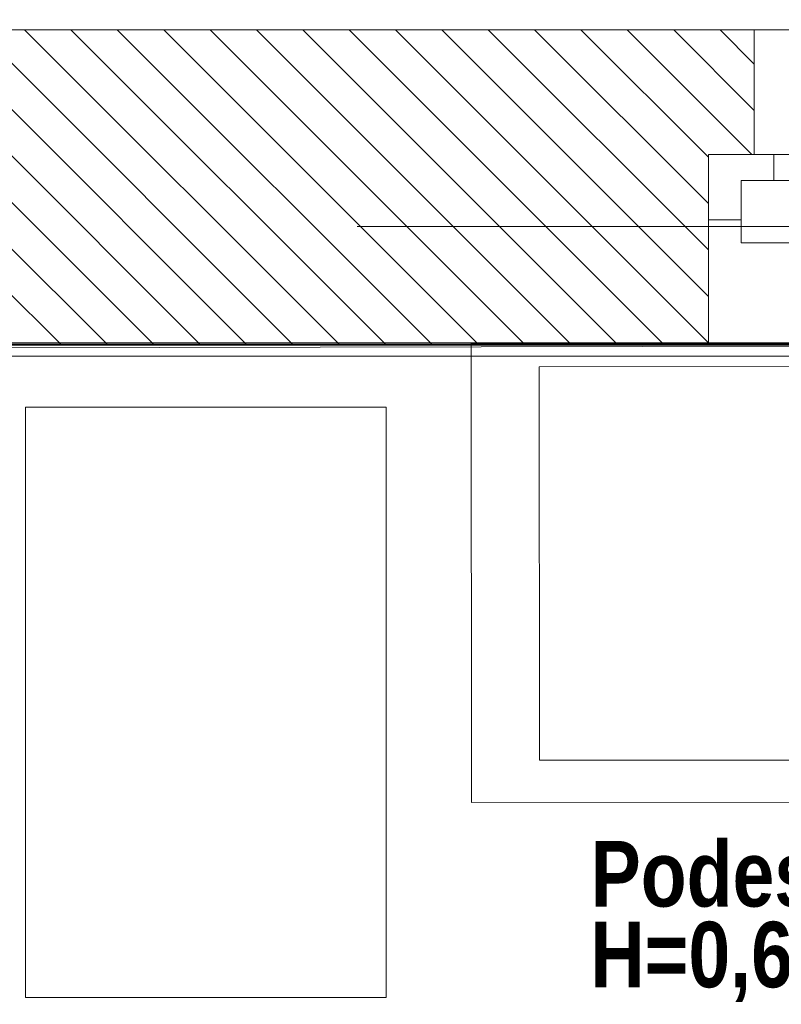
# Model space of a CAD drawing. Header units: millimetres. Extents: x 634730 to 711346, y 362082 to 425615.
# Tile 68 of 160: x 673153 to 674314, y 403450 to 404951. Entities that reach past the tile are written whole.
import ezdxf
from ezdxf.enums import TextEntityAlignment as Align

# ---------------------------------------------------------------- set-up
doc = ezdxf.new("R2010")
doc.units = ezdxf.units.MM
doc.header["$LTSCALE"] = 50
for name, pattern in [('Strichlinie', [0.4, 0.3, -0.1]), ('Strichlinie_ lang', [0.529167, 0.3175, -0.211667]), ('Strichpunktlinie', [0.335139, 0.176389, -0.088194, 0, -0.070556]), ('thk_line_type', [0.945, 0.54, -0.405])]:
    doc.linetypes.add(name, pattern=pattern)
for name, color, linetype in [('1_EG', 7, 'Continuous'), ('A_Beschriftung', 7, 'Continuous'), ('A_Dach Belag', 7, 'Continuous'), ('A_Decke Bodenbelag', 7, 'Continuous'), ('A_Decken', 7, 'Continuous'), ('A_Deckenspiegel', 7, 'Continuous'), ('A_Möblierung fest', 7, 'Continuous'), ('A_Raumflächen', 7, 'Continuous'), ('A_Schraffuren', 7, 'Continuous'), ('A_Wände', 7, 'Continuous')]:
    doc.layers.add(name, color=color, linetype=linetype)
doc.styles.add('ERSTELLTER_STIL_1', font='ARIALN.TTF')
doc.styles.add('ERSTELLTER_STIL_2', font='ARIALNB.TTF')

# ---------------------------------------------------------------- blocks, each defined once
blk = doc.blocks.new('A$C85d2cf1a')
at = {"color": 7, "linetype": 'Strichpunktlinie', "lineweight": 13}
blk.add_line((27.6861, 42.5536), (32.1115, 42.5536), dxfattribs=at)
at = {"layer": 'A_Dach Belag', "color": 7, "linetype": 'Strichlinie_ lang', "lineweight": 18}
blk.add_line((23.6797, 42.8536), (38.8371, 42.8536), dxfattribs=at)
at = {"layer": 'A_Decke Bodenbelag', "color": 7, "linetype": 'Continuous', "lineweight": 25}
blk.add_line((43.7959, 42.372), (21.3586, 42.373), dxfattribs=at)
at = {"layer": 'A_Decken', "color": 7, "linetype": 'Strichlinie_ lang', "lineweight": 25}
blk.add_line((54.8845, 42.3736), (21.3586, 42.3736), dxfattribs=at)
at = {"layer": 'A_Deckenspiegel', "color": 7, "linetype": 'Strichlinie', "lineweight": 13}
blk.add_line((29.5486, 42.3736), (21.6199, 42.3565), dxfattribs=at)
at = {"layer": 'A_Möblierung fest', "color": 7, "linetype": 'Continuous', "lineweight": 18}
for p, q in [((29.5601, 42.376), (27.8596, 42.375)), ((27.8596, 42.375), (27.86, 41.6753)), ((27.1799, 41.3781), (27.1799, 42.2781)), ((27.1799, 42.2781), (27.7299, 42.278)), ((27.7299, 42.278), (27.7299, 41.378)), ((27.86, 41.6753), (29.5605, 41.6763)), ((27.7299, 41.378), (27.1799, 41.3781))]:
    blk.add_line(p, q, dxfattribs=at)
at = {"layer": 'A_Möblierung fest', "color": 7, "linetype": 'thk_line_type', "lineweight": 13}
for p, q in [((28.4035, 42.34), (27.9635, 42.3397)), ((27.9635, 42.3397), (27.9639, 41.7397)), ((27.9639, 41.7397), (28.4039, 41.74))]:
    blk.add_line(p, q, dxfattribs=at)
at = {"layer": 'A_Schraffuren', "color": 253, "linetype": 'Continuous', "lineweight": 18, "true_color": 0x9f9f9f}
for p, q in [((29.56, 42.3761), (21.5349, 42.3763)), ((29.5601, 42.3559), (21.6199, 42.3565))]:
    blk.add_line(p, q, dxfattribs=at)
at = {"layer": 'A_Wände', "color": 7, "linetype": 'Continuous', "lineweight": 18}
for p, q in [((28.2916, 42.8536), (27.0716, 42.8536)), ((28.2916, 42.8536), (28.2916, 42.6636)), ((28.2916, 42.6636), (28.2216, 42.6636)), ((28.2216, 42.6636), (28.2216, 42.5636)), ((28.2216, 42.5636), (28.2216, 42.3736)), ((27.1416, 42.3736), (28.2216, 42.3736))]:
    blk.add_line(p, q, dxfattribs=at)
at = {"layer": 'A_Wände', "color": 8, "linetype": 'Continuous', "lineweight": 18}
for p, q in [((27.588, 42.3736), (27.108, 42.8536)), ((27.6587, 42.3736), (27.1787, 42.8536)), ((27.7294, 42.3736), (27.2494, 42.8536)), ((27.8001, 42.3736), (27.3201, 42.8536)), ((27.8708, 42.3736), (27.3908, 42.8536)), ((27.9415, 42.3736), (27.4615, 42.8536)), ((28.0122, 42.3736), (27.5322, 42.8536)), ((28.0829, 42.3736), (27.6029, 42.8536)), ((28.1536, 42.3736), (27.6736, 42.8536)), ((28.2216, 42.3764), (27.7444, 42.8536)), ((28.2216, 42.4471), (27.8151, 42.8536)), ((28.2216, 42.5178), (27.8858, 42.8536)), ((28.2216, 42.5885), (27.9565, 42.8536)), ((28.2216, 42.6592), (28.0272, 42.8536)), ((28.2879, 42.6636), (28.0979, 42.8536)), ((28.2916, 42.7306), (28.1686, 42.8536)), ((28.2916, 42.8014), (28.2393, 42.8536)), ((27.5172, 42.3736), (27.0716, 42.8193)), ((27.4465, 42.3736), (27.0716, 42.7486)), ((27.3758, 42.3736), (27.1416, 42.6079)), ((27.3051, 42.3736), (27.1416, 42.5371)), ((27.2344, 42.3736), (27.1416, 42.4664))]:
    blk.add_line(p, q, dxfattribs=at)
at = {"layer": 'A_Wände', "color": 7, "linetype": 'Continuous', "lineweight": 13}
for p, q in [((28.2916, 42.8536), (29.1516, 42.8536)), ((28.2916, 42.8536), (28.2916, 42.6636)), ((28.3216, 42.6636), (28.2216, 42.6636)), ((28.2216, 42.6636), (28.2216, 42.5636)), ((28.2216, 42.6636), (28.2216, 42.5636)), ((28.2916, 42.6636), (28.2216, 42.6636)), ((28.2916, 42.6636), (28.2216, 42.6636)), ((29.1216, 42.6636), (28.3216, 42.6636)), ((28.3216, 42.6236), (28.3216, 42.6636)), ((28.2716, 42.5636), (28.2716, 42.6236)), ((28.2716, 42.6236), (28.3216, 42.6236)), ((28.2716, 42.6236), (28.2716, 42.5286)), ((28.3716, 42.6236), (28.2716, 42.6236)), ((28.2216, 42.5636), (28.2716, 42.5636)), ((28.2216, 42.5636), (28.2216, 42.3736)), ((28.2716, 42.5286), (28.3716, 42.5286)), ((28.2216, 42.3736), (29.2216, 42.3736))]:
    blk.add_line(p, q, dxfattribs=at)
at = {"layer": 'A_Beschriftung', "color": 253, "true_color": 0x9f9f9f, "style": 'ERSTELLTER_STIL_2'}
blk.add_text('Fliegenschutz', height=0.125, dxfattribs=at).set_placement((28.2714, 42.8962))
at = {"layer": 'A_Beschriftung', "color": 7, "style": 'ERSTELLTER_STIL_2'}
for s, p in [('Podest für Essenkübel', (28.042, 41.5165)), ('H=0,60m', (28.0416, 41.3934))]:
    blk.add_text(s, height=0.1, rotation=359.9973, dxfattribs=at).set_placement(p)
at = {"layer": 'A_Möblierung fest', "color": 7, "lineweight": 13, "style": 'ERSTELLTER_STIL_2', "text_generation_flag": 2}
blk.add_attdef('txt', text='', height=0.12, rotation=359.9988, dxfattribs=at).set_placement((23.514, 39.2921), align=Align.MIDDLE_CENTER)
at = {"layer": 'A_Möblierung fest', "color": 7, "lineweight": 13, "style": 'ERSTELLTER_STIL_2'}
blk.add_attdef('txt', text='', height=0.12, dxfattribs=at).set_placement((10.172, 25.6523), align=Align.MIDDLE_CENTER)
at = {"layer": 'A_Raumflächen', "color": 7, "lineweight": 18}
for tag, style, p in [('DUMMY_850', 'ERSTELLTER_STIL_1', (31.5414, 25.9585)), ('DUMMY_850', 'ERSTELLTER_STIL_1', (48.3798, 25.9585)), ('ROOM_NAME', 'ERSTELLTER_STIL_1', (30.4276, 25.9283)), ('ROOM_NAME', 'ERSTELLTER_STIL_1', (47.266, 25.9283)), ('floorCode', 'ERSTELLTER_STIL_2', (30.5258, 25.6828)), ('stFloorCovering', 'ERSTELLTER_STIL_2', (31.0934, 25.6828)), ('floorCode', 'ERSTELLTER_STIL_2', (47.3642, 25.6828)), ('stFloorCovering', 'ERSTELLTER_STIL_2', (47.9319, 25.6828)), ('DUMMY_851', 'ERSTELLTER_STIL_2', (30.5258, 25.4675)), ('DUMMY_851', 'ERSTELLTER_STIL_2', (47.3642, 25.4675)), ('measuredNetAreaCode', 'ERSTELLTER_STIL_2', (30.5258, 25.1917)), ('measuredNetAreaCode', 'ERSTELLTER_STIL_2', (47.3642, 25.1917))]:
    blk.add_attdef(tag, text='', height=0.125, dxfattribs=dict(at, style=style)).set_placement(p, align=Align.TOP_LEFT)

msp = doc.modelspace()

# ---------------------------------------------------------------- block references
at = {"layer": '1_EG', "xscale": 1000, "yscale": 1000, "zscale": 1000}
msp.add_blockref('A$C85d2cf1a', (645981.7, 362082.4, 41515.3), dxfattribs=at)

doc.saveas('drawing.dxf')
